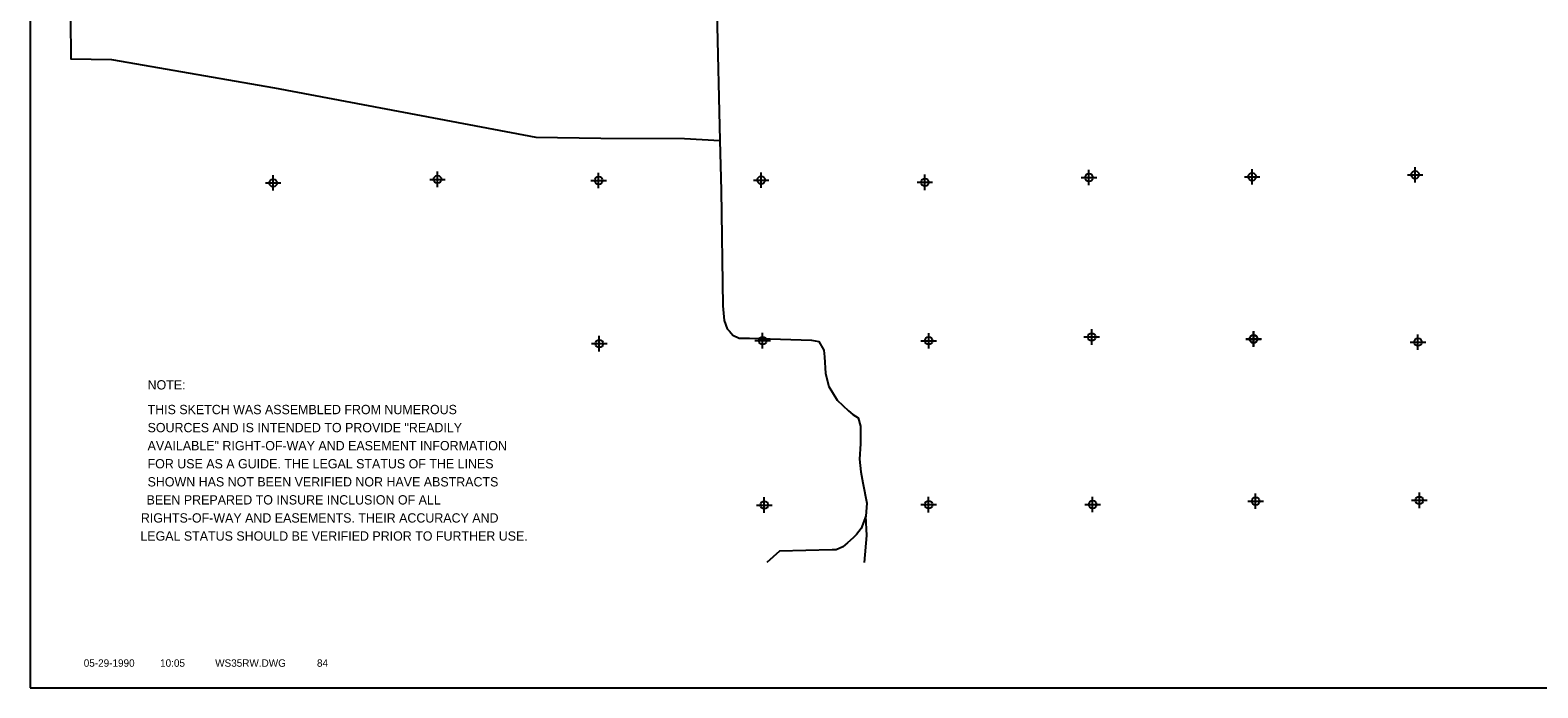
# Model space of a CAD drawing. Extents: x 238436 to 334436, y 833032 to 897001.
# Tile 1 of 3: x 238436 to 287106, y 834001 to 855216. Entities that reach past the tile are written whole.
import ezdxf
from ezdxf.enums import TextEntityAlignment as Align

# ---------------------------------------------------------------- set-up
doc = ezdxf.new("R2010")
doc.units = 0
doc.header["$LTSCALE"] = 800
doc.header["$PDMODE"] = 34
doc.header["$PDSIZE"] = 250
doc.layers.get('0').update_dxf_attribs({"linetype": 'CONTINUOUS'})
for name, color, linetype in [('BORDER', 1, 'CONTINUOUS'), ('MAJROADS', 9, 'CONTINUOUS'), ('SEC', 2, 'CONTINUOUS'), ('TEXT', 7, 'CONTINUOUS')]:
    doc.layers.add(name, color=color, linetype=linetype)

# ---------------------------------------------------------------- blocks, each defined once
blk = doc.blocks.new('LOGON')
at = {"color": 0}
blk.add_attdef('DATE', text='', height=1, dxfattribs=at).set_placement((-1.87, 1.76), align=Align.RIGHT)
for tag, p in [('TIME', (1.56, 1.76)), ('DRAWING', (8.97, 1.76)), ('OPERATOR', (22.66, 1.76))]:
    blk.add_attdef(tag, p, '', height=1, dxfattribs=at)
blk = doc.blocks.new('RWNOTE')
at = {"layer": 'TEXT', "color": 0}
for s, p in [('NOTE:', (0, 0)), ('THIS SKETCH WAS ASSEMBLED FROM NUMEROUS', (0, -796)), ('SOURCES AND IS INTENDED TO PROVIDE "READILY', (0, -1379)), ('AVAILABLE" RIGHT-OF-WAY AND EASEMENT INFORMATION ', (0, -1962)), ('FOR USE AS A GUIDE. THE LEGAL STATUS OF THE LINES', (0, -2545)), ('SHOWN HAS NOT BEEN VERIFIED NOR HAVE ABSTRACTS ', (0, -3128)), ('BEEN PREPARED TO INSURE INCLUSION OF ALL', (-33, -3710)), (' RIGHTS-OF-WAY AND EASEMENTS. THEIR ACCURACY AND ', (-328, -4293)), (' LEGAL STATUS SHOULD BE VERIFIED PRIOR TO FURTHER USE.', (-344, -4876))]:
    blk.add_text(s, height=300, dxfattribs=at).set_placement(p)

msp = doc.modelspace()

# ---------------------------------------------------------------- linework, layer by layer
at = {"layer": 'BORDER', "color": 0}
msp.add_lwpolyline([(238436, 834001), (334436, 834001), (334436, 897001), (238436, 897001)], close=True, dxfattribs=at)
at = {"layer": 'MAJROADS', "color": 0}
for points in [[(260600, 855803), (260703, 851654), (260741, 850045), (260797, 846325), (260844, 845855), (260934, 845578), (261009, 845502), (261117, 845375), (261326, 845282), (261661, 845279), (263663, 845214), (263897, 845170), (264054, 844892), (264078, 844683), (264107, 844138), (264221, 843726), (264486, 843280), (264852, 842934), (264994, 842816), (265161, 842714), (265242, 842437), (265241, 842202), (265246, 841867), (265209, 841381), (265256, 840970), (265321, 840610), (265450, 839963), (265413, 839536), (265259, 839144), (265116, 838952), (265006, 838836), (264820, 838678), (264668, 838545), (264450, 838454), (264324, 838455), (262631, 838409), (262217, 838045)], [(239735, 855600), (239750, 854292), (241065, 854274), (246321, 853355), (251625, 852360), (254763, 851766), (256858, 851734), (259564, 851722), (260703, 851654)], [(265374, 838045), (265442, 838916), (265413, 839536)]]:
    msp.add_lwpolyline(points, dxfattribs=at)
at = {"layer": 'SEC', "color": 0}
for p in [(283148, 850550), (246281, 850289), (251586, 850402), (256788, 850366), (262033, 850379), (267320, 850309), (272616, 850464), (277886, 850486), (262081, 845201), (267443, 845197), (272705, 845320), (277925, 845249), (277933, 845258), (283236, 845154), (256810, 845104), (262136, 839897), (267439, 839910), (272735, 839915), (277997, 840021), (283281, 840050)]:
    msp.add_point(p, dxfattribs=at)

# ---------------------------------------------------------------- block references
at = {"layer": 'TEXT', "color": 0}
msp.add_blockref('RWNOTE', (242227, 843625), dxfattribs=at)
at = {"layer": 'TEXT', "color": 0, "xscale": 240, "yscale": 240, "zscale": 240}
msp.add_blockref('LOGON', (242257, 834258), dxfattribs=at).add_auto_attribs({'DATE': '05-29-1990', 'TIME': '10:05', 'OPERATOR': '84', 'DRAWING': 'WS35RW.DWG'})

doc.saveas('drawing.dxf')
